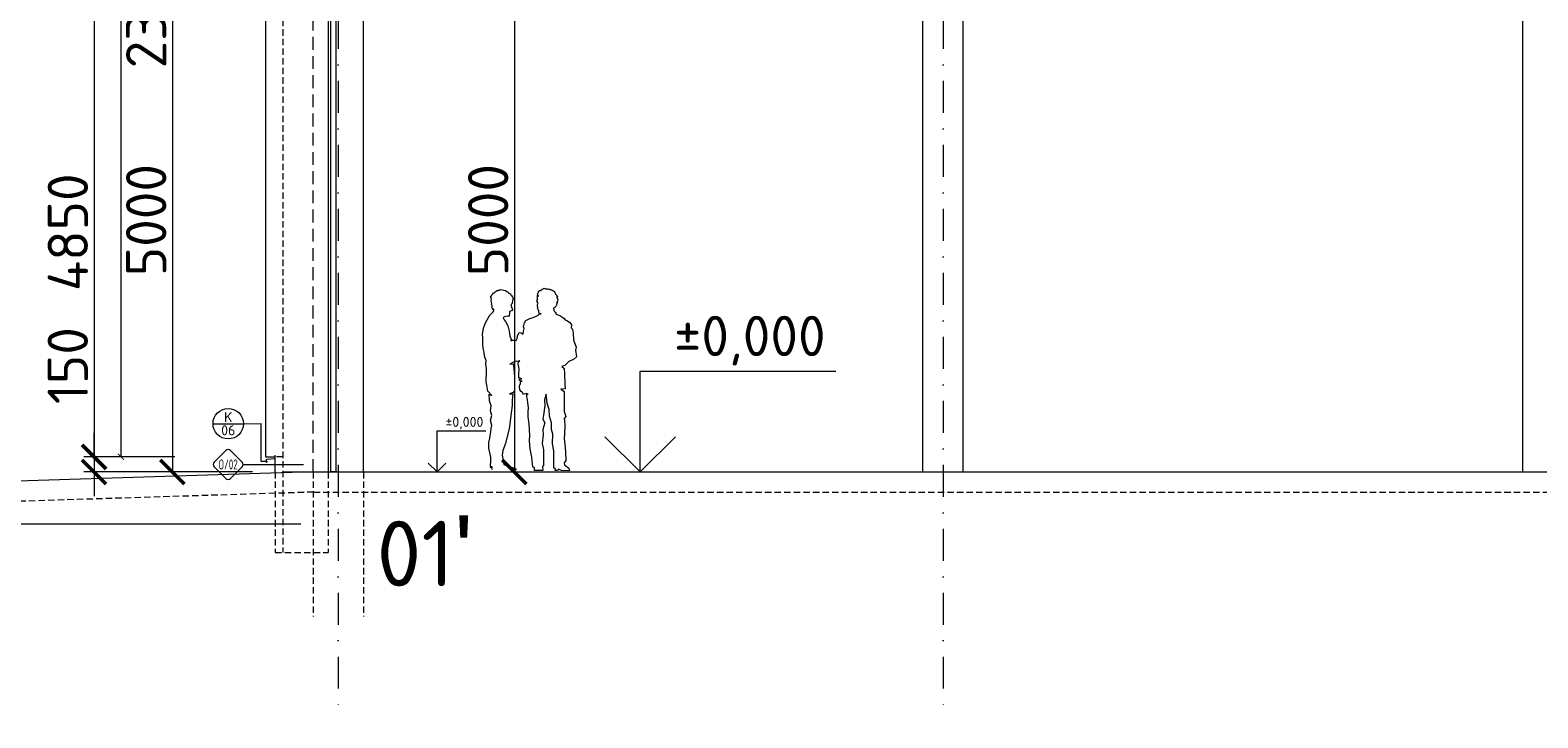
# Model space of a CAD drawing. Header units: millimetres. Extents: x -796345 to 3713765, y -2985421 to 2187451.
# Tile 69 of 256: x 2944 to 17900, y -47075 to -40250. Entities that reach past the tile are written whole.
import ezdxf
from ezdxf.enums import TextEntityAlignment as Align

# ---------------------------------------------------------------- set-up
doc = ezdxf.new("R2010")
doc.units = ezdxf.units.MM
doc.header["$PDMODE"] = 1
for name, pattern in [('CENTERX2', [101.6, 63.5, -12.7, 12.7, -12.7]), ('DASHDOT', [25.4, 12.7, -6.35, 0, -6.35]), ('DASHED', [19.05, 12.7, -6.35]), ('HIDDEN', [9.525, 6.35, -3.175])]:
    doc.linetypes.add(name, pattern=pattern)
doc.layers.get('Defpoints').update_dxf_attribs({"color": 8})
for name, color, linetype, lineweight in [('A99_N_kce-pohl', 1, 'Continuous', 9), ('A99_N_kce-rez-sil', 6, 'Continuous', 18), ('A99_N_koty-200', 5, 'Continuous', 5), ('A99_N_koty-200-vysk', 6, 'Continuous', 9), ('A99_N_koty-50-vysk', 160, 'Continuous', 9), ('A99_N_txt-popis-200', 240, 'Continuous', 5), ('A99_N_znaceni 200', 5, 'Continuous', 5), ('A99_N_znaceni 50', 5, 'Continuous', 5), ('A99_S_kce-pohl', 7, 'Continuous', 5), ('A99_S_kce-rez-sil', 7, 'Continuous', 15), ('A99_S_kce-rez-ten', 7, 'Continuous', 9), ('A99_S_osy', 1, 'CENTERX2', 5)]:
    doc.layers.add(name, color=color, linetype=linetype, lineweight=lineweight)
doc.styles.add('A99_kota', font='isocpeur.ttf', dxfattribs={"height": 2})
doc.styles.add('A99_popis', font='isocpeur.ttf')
doc.styles.add('ad_popis 100', font='isocpeur.ttf', dxfattribs={"height": 200})
doc.dimstyles.new('A99_kota_200 new', dxfattribs={"dimscale": 200, "dimtxt": 2, "dimasz": 1.2, "dimexe": 0.5, "dimexo": 1.5, "dimgap": 0.3, "dimtad": 1, "dimdec": 0, "dimzin": 3, "dimdsep": 46, "dimtxsty": 'A99_kota', "dimblk": 'ARCHTICK', "dimcen": 2.5, "dimazin": 2, "dimtfac": 0.75, "dimtdec": 0, "dimtmove": 2, "dimatfit": 0, "dimfxl": 4, "dimfxlon": 1, "dimtolj": 1, "dimtzin": 0, "dimlwd": 5, "dimlwe": 5, "dimarcsym": 0})

# ---------------------------------------------------------------- blocks, each defined once
blk = doc.blocks.new('*U24')
at = {"color": 0, "linetype": 'ByBlock', "lineweight": -2}
blk.add_line((-3, 0), (7, 0), dxfattribs=at)
for points in [[(0, 0), (0, 5), (0, 5), (9.7, 5)], [(-1.75, 1.75), (0, 0), (1.75, 1.75)]]:
    blk.add_lwpolyline(points, dxfattribs=at)
at = {"color": 0, "linetype": 'ByBlock', "lineweight": -2, "style": 'A99_kota'}
for tag, p in [('VYSKA', (9.2, 7.75)), ('POPIS', (9.2, 4.5))]:
    blk.add_attdef(tag, text='', height=2, dxfattribs=at).set_placement(p, align=Align.TOP_RIGHT)
blk = doc.blocks.new('_ArchTick')
at = {"color": 0, "linetype": 'ByBlock', "const_width": 0.15}
blk.add_lwpolyline([(-0.5, -0.5), (0.5, 0.5)], dxfattribs=at)
blk = doc.blocks.new('*D1844')
at = {"layer": 'A99_N_koty-200', "color": 0, "linetype": 'Continuous', "lineweight": 5}
for p, q in [((4045, -30255), (3820, -30255)), ((3845, -30255), (3845, -44485)), ((4045, -44485), (3820, -44485))]:
    blk.add_line(p, q, dxfattribs=at)
at = {"layer": 'Defpoints', "color": 0, "linetype": 'Continuous', "lineweight": 0}
for p in [(4520, -30255), (3845, -44485), (5280, -44485)]:
    blk.add_point(p, dxfattribs=at)
at = {"layer": 'A99_N_koty-200', "color": 0, "linetype": 'Continuous', "lineweight": 5, "xscale": 60, "yscale": 60, "zscale": 60}
for p, rotation in [((3845, -30255), 90), ((3845, -44485), 270)]:
    blk.add_blockref('_ArchTick', p, dxfattribs=dict(at, rotation=rotation))
at = {"layer": 'A99_N_koty-200', "color": 0, "linetype": 'Continuous', "insert": (3780, -37370), "char_height": 100, "attachment_point": 5, "rotation": 90, "style": 'A99_kota'}
blk.add_mtext('\\A1;14230', dxfattribs=at)
blk = doc.blocks.new('*U34')
at = {"color": 0, "linetype": 'ByBlock', "lineweight": -2}
blk.add_line((-3, 0), (7, 0), dxfattribs=at)
for points in [[(0, 0), (0, 8.2), (0, 8.2), (9.7, 8.2)], [(-1.75, 1.75), (0, 0), (1.75, 1.75)]]:
    blk.add_lwpolyline(points, dxfattribs=at)
at = {"color": 0, "linetype": 'ByBlock', "lineweight": -2, "style": 'A99_kota'}
for tag, p in [('VYSKA', (9.2, 10.95)), ('POPIS', (9.2, 7.7))]:
    blk.add_attdef(tag, text='', height=2, dxfattribs=at).set_placement(p, align=Align.TOP_RIGHT)
blk = doc.blocks.new('*D2154')
at = {"layer": 'A99_N_koty-200', "color": 0, "linetype": 'Continuous', "lineweight": 5, "transparency": 16777216}
for p, q in [((4980, -39635), (4255, -39635)), ((4355, -39635), (4355, -44635)), ((5150, -44635), (4255, -44635))]:
    blk.add_line(p, q, dxfattribs=at)
at = {"layer": 'Defpoints', "color": 0, "linetype": 'Continuous', "lineweight": 0, "transparency": 16777216}
for p in [(5280, -39635), (4355, -44635), (5450, -44635)]:
    blk.add_point(p, dxfattribs=at)
at = {"layer": 'A99_N_koty-200', "color": 0, "linetype": 'Continuous', "lineweight": 5, "transparency": 16777216, "xscale": 240, "yscale": 240, "zscale": 240}
for p, rotation in [((4355, -39635), 90), ((4355, -44635), 270)]:
    blk.add_blockref('_ArchTick', p, dxfattribs=dict(at, rotation=rotation))
at = {"layer": 'A99_N_koty-200', "color": 0, "linetype": 'Continuous', "transparency": 16777216, "insert": (4095, -42135), "char_height": 400, "attachment_point": 5, "rotation": 90, "style": 'A99_kota'}
blk.add_mtext('\\A1;5000', dxfattribs=at)
blk = doc.blocks.new('*U115')
at = {"color": 0}
for p, q in [((-0.72, 4.14), (-4.15, 0.71)), ((4.14, 0.71), (0.71, 4.14)), ((-4.15, -0.72), (-0.72, -4.15)), ((0.71, -4.15), (4.14, -0.72)), ((4.44, 0), (26.56, 0))]:
    blk.add_line(p, q, dxfattribs=at)
for centre, start, end in [((0, 3.42), 45, 135), ((-3.43, 0), 135, 225), ((3.42, 0), 315, 45), ((0, -3.43), 225, 315)]:
    blk.add_arc(centre, 1.01, start, end, dxfattribs=at)
at = {"color": 0, "linetype": 'ByBlock', "style": 'A99_popis', "width": 0.953108}
blk.add_attdef('SKLADBA', text='', height=3, rotation=0.0103, dxfattribs=at).set_placement((-2.86, -1.51), (2.86, -1.5), align=Align.FIT)
blk = doc.blocks.new('*U86')
at = {"color": 0}
for p, q in [((-0.72, 4.14), (-4.15, 0.71)), ((4.14, 0.71), (0.71, 4.14)), ((-4.15, -0.72), (-0.72, -4.15)), ((0.71, -4.15), (4.14, -0.72)), ((4.44, 0), (22.39, 0))]:
    blk.add_line(p, q, dxfattribs=at)
for centre, start, end in [((-3.43, 0), 135, 225), ((0, 3.42), 45, 135), ((3.42, 0), 315, 45), ((0, -3.43), 225, 315)]:
    blk.add_arc(centre, 1.01, start, end, dxfattribs=at)
at = {"color": 0, "linetype": 'ByBlock', "style": 'A99_popis', "width": 0.953108}
blk.add_attdef('SKLADBA', text='', height=3, rotation=0.0103, dxfattribs=at).set_placement((-2.86, -1.51), (2.86, -1.5), align=Align.FIT)
blk = doc.blocks.new('*D3225')
at = {"layer": 'A99_N_koty-200', "color": 0, "linetype": 'Continuous', "lineweight": 5, "transparency": 16777216}
for p, q in [((4355, -39405), (4355, -39165)), ((5150, -39405), (4255, -39405)), ((4355, -39635), (4355, -39405)), ((4980, -39635), (4255, -39635)), ((4355, -39635), (4355, -39875))]:
    blk.add_line(p, q, dxfattribs=at)
at = {"layer": 'Defpoints', "color": 0, "linetype": 'Continuous', "lineweight": 0, "transparency": 16777216}
for p in [(4355, -39405), (5450, -39405), (5280, -39635)]:
    blk.add_point(p, dxfattribs=at)
at = {"layer": 'A99_N_koty-200', "color": 0, "linetype": 'Continuous', "lineweight": 5, "transparency": 16777216, "xscale": 240, "yscale": 240, "zscale": 240}
for p, rotation in [((4355, -39405), 270), ((4355, -39635), 90)]:
    blk.add_blockref('_ArchTick', p, dxfattribs=dict(at, rotation=rotation))
at = {"layer": 'A99_N_koty-200', "color": 0, "linetype": 'Continuous', "transparency": 16777216, "insert": (4095, -40215), "char_height": 400, "attachment_point": 5, "rotation": 90, "style": 'A99_kota'}
blk.add_mtext('\\A1;230', dxfattribs=at)
blk = doc.blocks.new('*D3294')
at = {"layer": 'A99_N_koty-200', "color": 0, "linetype": 'Continuous', "lineweight": 5, "transparency": 16777216}
for p, q in [((3577.5, -43180), (3577.5, -44485)), ((3577.5, -44485), (3577.5, -44245)), ((4377.5, -44485), (3477.5, -44485)), ((3577.5, -44485), (3577.5, -44635)), ((3577.5, -44485), (3577.5, -44635)), ((4377.5, -44635), (3477.5, -44635)), ((3577.5, -44635), (3577.5, -44875))]:
    blk.add_line(p, q, dxfattribs=at)
at = {"layer": 'Defpoints', "color": 0, "linetype": 'Continuous', "lineweight": 0, "transparency": 16777216}
for p in [(5280, -44485), (3577.5, -44635), (5802.5, -44635)]:
    blk.add_point(p, dxfattribs=at)
at = {"layer": 'A99_N_koty-200', "color": 0, "linetype": 'Continuous', "lineweight": 5, "transparency": 16777216, "xscale": 240, "yscale": 240, "zscale": 240}
for p, rotation in [((3577.5, -44485), 270), ((3577.5, -44635), 90)]:
    blk.add_blockref('_ArchTick', p, dxfattribs=dict(at, rotation=rotation))
at = {"layer": 'A99_N_koty-200', "color": 0, "linetype": 'Continuous', "transparency": 16777216, "insert": (3317.5, -43580), "char_height": 400, "attachment_point": 5, "rotation": 90, "style": 'A99_kota'}
blk.add_mtext('\\A1;150', dxfattribs=at)
blk = doc.blocks.new('*D3297')
at = {"layer": 'A99_N_koty-200', "color": 0, "linetype": 'Continuous', "lineweight": 5, "transparency": 16777216}
for p, q in [((4378, -39635), (3478, -39635)), ((3578, -39635), (3578, -44485)), ((4378, -44485), (3478, -44485))]:
    blk.add_line(p, q, dxfattribs=at)
at = {"layer": 'Defpoints', "color": 0, "linetype": 'Continuous', "lineweight": 0, "transparency": 16777216}
for p in [(5280, -39635), (3578, -44485), (5280, -44485)]:
    blk.add_point(p, dxfattribs=at)
at = {"layer": 'A99_N_koty-200', "color": 0, "linetype": 'Continuous', "lineweight": 5, "transparency": 16777216, "xscale": 240, "yscale": 240, "zscale": 240}
for p, rotation in [((3578, -39635), 90), ((3578, -44485), 270)]:
    blk.add_blockref('_ArchTick', p, dxfattribs=dict(at, rotation=rotation))
at = {"layer": 'A99_N_koty-200', "color": 0, "linetype": 'Continuous', "transparency": 16777216, "insert": (3318, -42256), "char_height": 400, "attachment_point": 5, "rotation": 90, "style": 'A99_kota'}
blk.add_mtext('\\A1;4850', dxfattribs=at)
blk = doc.blocks.new('A$C09EE4D6F')
at = {"color": 8, "linetype": 'Continuous', "lineweight": 5}
for p, q in [((-48, 1436), (-41, 1442)), ((-41, 1442), (-38, 1439)), ((-38, 1439), (-32, 1444)), ((-32, 1444), (-18, 1446)), ((-18, 1446), (-14, 1450)), ((-14, 1450), (3, 1447)), ((3, 1447), (14, 1446)), ((14, 1446), (26, 1443)), ((26, 1443), (37, 1436)), ((287, 1437), (289, 1440)), ((289, 1440), (295, 1444)), ((294, 1446), (298, 1449)), ((295, 1444), (294, 1446)), ((298, 1449), (304, 1449)), ((304, 1449), (306, 1454)), ((306, 1454), (309, 1452)), ((309, 1452), (314, 1455)), ((314, 1455), (317, 1456)), ((317, 1456), (320, 1462)), ((320, 1462), (326, 1463)), ((326, 1463), (332, 1467)), ((332, 1467), (339, 1466)), ((339, 1466), (342, 1463)), ((342, 1463), (349, 1462)), ((349, 1462), (359, 1464)), ((359, 1464), (367, 1462)), ((367, 1462), (375, 1462)), ((375, 1462), (379, 1462)), ((379, 1462), (385, 1457)), ((385, 1457), (385, 1457)), ((385, 1457), (392, 1455)), ((392, 1455), (397, 1454)), ((397, 1454), (400, 1450)), ((400, 1450), (409, 1448)), ((409, 1448), (416, 1442)), ((416, 1442), (420, 1433)), ((-91, 1388), (-88, 1399)), ((-86, 1384), (-91, 1388)), ((-88, 1399), (-83, 1396)), ((-85, 1380), (-86, 1384)), ((-84, 1372), (-85, 1380)), ((-85, 1362), (-84, 1372)), ((-83, 1346), (-85, 1362)), ((-83, 1396), (-81, 1408)), ((-79, 1336), (-83, 1346)), ((-82, 1327), (-79, 1336)), ((-79, 1323), (-82, 1327)), ((-81, 1408), (-75, 1409)), ((-76, 1319), (-79, 1323)), ((-77, 1314), (-76, 1319)), ((-75, 1409), (-73, 1415)), ((-73, 1415), (-69, 1424)), ((-69, 1424), (-64, 1422)), ((-64, 1422), (-54, 1431)), ((-54, 1431), (-48, 1436)), ((37, 1436), (42, 1433)), ((42, 1433), (46, 1430)), ((46, 1430), (51, 1427)), ((51, 1427), (51, 1422)), ((51, 1422), (54, 1422)), ((54, 1422), (59, 1420)), ((59, 1420), (66, 1417)), ((66, 1417), (71, 1412)), ((71, 1412), (70, 1407)), ((70, 1407), (78, 1403)), ((82, 1341), (73, 1333)), ((73, 1333), (74, 1319)), ((74, 1319), (85, 1293)), ((78, 1403), (83, 1395)), ((85, 1369), (82, 1341)), ((83, 1395), (85, 1386)), ((85, 1386), (92, 1381)), ((88, 1373), (85, 1369)), ((92, 1381), (88, 1373)), ((277, 1366), (281, 1380)), ((282, 1360), (277, 1366)), ((279, 1411), (283, 1417)), ((289, 1405), (279, 1411)), ((281, 1423), (283, 1426)), ((283, 1417), (281, 1423)), ((281, 1380), (282, 1395)), ((281, 1352), (282, 1360)), ((287, 1347), (281, 1352)), ((282, 1395), (282, 1405)), ((282, 1405), (289, 1405)), ((283, 1426), (286, 1430)), ((283, 1336), (287, 1347)), ((283, 1322), (283, 1336)), ((287, 1322), (283, 1322)), ((286, 1430), (288, 1433)), ((286, 1315), (287, 1322)), ((288, 1433), (287, 1437)), ((420, 1433), (424, 1430)), ((424, 1430), (421, 1426)), ((421, 1426), (437, 1409)), ((423, 1318), (421, 1315)), ((427, 1323), (423, 1322)), ((423, 1322), (423, 1318)), ((431, 1329), (427, 1323)), ((434, 1336), (431, 1329)), ((440, 1401), (434, 1395)), ((434, 1395), (439, 1393)), ((435, 1343), (434, 1336)), ((437, 1350), (435, 1343)), ((437, 1409), (440, 1401)), ((442, 1366), (437, 1360)), ((437, 1360), (442, 1355)), ((442, 1355), (437, 1350)), ((439, 1393), (443, 1378)), ((443, 1378), (442, 1366)), ((-130, 1179), (-114, 1208)), ((-114, 1208), (-105, 1227)), ((-105, 1227), (-95, 1245)), ((-95, 1245), (-77, 1264)), ((-79, 1304), (-77, 1314)), ((-74, 1299), (-79, 1304)), ((-77, 1264), (-69, 1273)), ((-69, 1295), (-74, 1299)), ((-74, 1299), (-74, 1299)), ((-70, 1288), (-69, 1295)), ((-64, 1292), (-70, 1288)), ((-69, 1273), (-64, 1279)), ((-64, 1279), (-64, 1292)), ((20, 1235), (12, 1227)), ((12, 1227), (21, 1210)), ((31, 1238), (20, 1235)), ((21, 1210), (32, 1196)), ((43, 1239), (31, 1238)), ((55, 1238), (43, 1239)), ((59, 1246), (55, 1238)), ((61, 1261), (59, 1246)), ((62, 1276), (61, 1261)), ((69, 1281), (62, 1276)), ((83, 1286), (69, 1281)), ((85, 1293), (83, 1286)), ((184, 1190), (194, 1209)), ((194, 1209), (225, 1224)), ((225, 1224), (250, 1232)), ((250, 1232), (274, 1244)), ((274, 1244), (291, 1253)), ((284, 1308), (286, 1315)), ((290, 1299), (284, 1308)), ((295, 1290), (290, 1299)), ((291, 1253), (300, 1264)), ((294, 1288), (295, 1290)), ((295, 1285), (294, 1288)), ((296, 1278), (295, 1285)), ((298, 1270), (296, 1278)), ((314, 1264), (298, 1270)), ((300, 1264), (314, 1264)), ((414, 1308), (409, 1307)), ((409, 1307), (413, 1304)), ((413, 1304), (413, 1291)), ((413, 1291), (417, 1287)), ((417, 1314), (414, 1308)), ((421, 1315), (417, 1314)), ((417, 1287), (424, 1278)), ((424, 1278), (429, 1271)), ((429, 1271), (434, 1264)), ((434, 1264), (461, 1253)), ((461, 1253), (494, 1233)), ((494, 1233), (505, 1220)), ((505, 1220), (524, 1211)), ((524, 1211), (542, 1200)), ((542, 1200), (551, 1190)), ((-149, 1090), (-142, 1140)), ((-147, 1066), (-149, 1090)), ((-142, 1140), (-130, 1179)), ((32, 1196), (50, 1163)), ((50, 1163), (63, 1121)), ((63, 1121), (66, 1101)), ((66, 1101), (69, 1081)), ((69, 1081), (79, 1058)), ((127, 1064), (129, 1083)), ((129, 1083), (137, 1100)), ((137, 1100), (142, 1112)), ((142, 1112), (159, 1110)), ((159, 1110), (173, 1098)), ((173, 1098), (177, 1122)), ((176, 1158), (184, 1190)), ((181, 1145), (176, 1158)), ((177, 1122), (181, 1145)), ((551, 1190), (556, 1180)), ((556, 1180), (554, 1158)), ((554, 1158), (564, 1148)), ((564, 1148), (571, 1115)), ((571, 1115), (576, 1063)), ((-146, 1043), (-147, 1066)), ((-144, 1012), (-146, 1043)), ((-142, 981), (-144, 1012)), ((-132, 951), (-142, 981)), ((79, 1058), (76, 1045)), ((76, 1045), (87, 1051)), ((87, 1051), (100, 1051)), ((100, 1051), (119, 1047)), ((119, 1047), (127, 1064)), ((119, 1047), (119, 1047)), ((576, 1063), (598, 1005)), ((598, 1005), (593, 980)), ((593, 980), (600, 927)), ((-130, 921), (-132, 951)), ((-123, 902), (-130, 921)), ((-117, 884), (-123, 902)), ((-118, 856), (-117, 884)), ((-112, 821), (-118, 856)), ((96, 873), (73, 858)), ((73, 858), (100, 861)), ((115, 884), (96, 873)), ((100, 861), (105, 824)), ((128, 880), (115, 884)), ((152, 887), (128, 880)), ((140, 864), (142, 878)), ((145, 839), (140, 864)), ((142, 878), (152, 887)), ((149, 819), (145, 839)), ((510, 857), (486, 849)), ((486, 849), (506, 833)), ((540, 888), (510, 857)), ((578, 907), (540, 888)), ((600, 927), (578, 907)), ((-112, 795), (-112, 821)), ((-112, 718), (-112, 795)), ((105, 824), (108, 787)), ((108, 787), (113, 765)), ((113, 765), (113, 728)), ((113, 728), (113, 692)), ((146, 788), (149, 819)), ((147, 752), (146, 788)), ((171, 745), (147, 752)), ((151, 743), (171, 745)), ((152, 731), (151, 743)), ((174, 726), (152, 731)), ((161, 722), (174, 726)), ((161, 707), (161, 722)), ((506, 833), (509, 790)), ((509, 790), (514, 706)), ((-107, 688), (-112, 718)), ((-99, 641), (-107, 688)), ((-64, 607), (-99, 641)), ((-82, 563), (-86, 618)), ((-86, 618), (-64, 607)), ((103, 635), (74, 624)), ((74, 624), (101, 624)), ((101, 624), (98, 597)), ((113, 647), (103, 635)), ((113, 692), (113, 647)), ((153, 688), (161, 707)), ((153, 681), (153, 688)), ((156, 657), (153, 681)), ((166, 642), (156, 657)), ((174, 638), (166, 642)), ((187, 620), (174, 638)), ((192, 622), (187, 620)), ((210, 627), (192, 622)), ((223, 622), (210, 627)), ((213, 601), (213, 622)), ((213, 622), (223, 622)), ((219, 581), (213, 601)), ((365, 625), (355, 582)), ((375, 555), (365, 625)), ((517, 671), (482, 669)), ((482, 669), (510, 650)), ((510, 650), (511, 577)), ((514, 706), (517, 671)), ((-70, 525), (-82, 563)), ((-74, 485), (-70, 525)), ((-61, 447), (-74, 485)), ((98, 530), (90, 472)), ((98, 597), (98, 576)), ((98, 576), (98, 530)), ((222, 554), (219, 581)), ((227, 516), (222, 554)), ((226, 477), (227, 516)), ((357, 537), (348, 458)), ((355, 582), (357, 537)), ((393, 505), (375, 555)), ((397, 452), (393, 505)), ((511, 577), (512, 535)), ((512, 535), (512, 492)), ((512, 492), (526, 453)), ((-71, 408), (-61, 447)), ((-61, 369), (-71, 408)), ((-64, 345), (-61, 369)), ((88, 428), (77, 345)), ((90, 472), (88, 428)), ((226, 443), (226, 477)), ((231, 425), (226, 443)), ((235, 388), (231, 425)), ((243, 296), (235, 388)), ((348, 458), (344, 426)), ((344, 426), (361, 399)), ((361, 399), (345, 345)), ((412, 400), (397, 452)), ((413, 347), (412, 400)), ((526, 453), (514, 436)), ((514, 436), (516, 416)), ((516, 416), (520, 379)), ((520, 379), (517, 313)), ((-82, 233), (-73, 267)), ((-73, 267), (-67, 320)), ((-67, 320), (-64, 345)), ((57, 251), (51, 227)), ((77, 345), (57, 251)), ((241, 254), (243, 296)), ((244, 221), (241, 254)), ((348, 303), (343, 233)), ((345, 345), (348, 303)), ((425, 309), (413, 347)), ((425, 232), (425, 309)), ((517, 313), (516, 273)), ((516, 273), (522, 233)), ((-80, 187), (-82, 233)), ((-64, 117), (-80, 187)), ((32, 171), (27, 135)), ((27, 135), (42, 61)), ((51, 227), (32, 171)), ((247, 189), (244, 221)), ((262, 122), (247, 189)), ((272, 43), (262, 122)), ((343, 233), (353, 183)), ((353, 183), (356, 122)), ((356, 122), (356, 70)), ((435, 177), (425, 232)), ((440, 39), (435, 177)), ((522, 233), (530, 167)), ((530, 167), (532, 101)), ((-56, 32), (-66, 38)), ((-66, 38), (-48, 38)), ((-65, 45), (-64, 87)), ((-48, 38), (-65, 45)), ((-64, 87), (-64, 117)), ((-49, 15), (-56, 32)), ((42, 61), (77, 47)), ((77, 47), (91, 41)), ((91, 41), (111, 39)), ((111, 39), (134, 30)), ((134, 30), (137, 22)), ((137, 22), (137, 16)), ((285, 41), (272, 43)), ((285, 18), (285, 41)), ((351, 19), (285, 18)), ((356, 55), (349, 51)), ((349, 51), (351, 19)), ((356, 70), (356, 55)), ((451, 36), (440, 39)), ((451, 20), (451, 36)), ((468, 20), (451, 20)), ((476, 31), (468, 20)), ((499, 21), (476, 31)), ((563, 21), (499, 21)), ((532, 101), (519, 84)), ((519, 84), (524, 67)), ((524, 67), (558, 41)), ((558, 41), (563, 21))]:
    blk.add_line(p, q, dxfattribs=at)
blk = doc.blocks.new('*D3324')
at = {"layer": 'A99_N_koty-200', "color": 0, "linetype": 'Continuous', "lineweight": 5, "transparency": 16777216}
for p, q in [((6947.5, -39635), (7847.5, -39635)), ((7747.5, -39635), (7747.5, -44635)), ((6947.5, -44635), (7847.5, -44635))]:
    blk.add_line(p, q, dxfattribs=at)
at = {"layer": 'Defpoints', "color": 0, "linetype": 'Continuous', "lineweight": 0, "transparency": 16777216}
for p in [(5900, -39635), (5950, -44635), (7747.5, -44635)]:
    blk.add_point(p, dxfattribs=at)
at = {"layer": 'A99_N_koty-200', "color": 0, "linetype": 'Continuous', "lineweight": 5, "transparency": 16777216, "xscale": 240, "yscale": 240, "zscale": 240}
for p, rotation in [((7747.5, -39635), 90), ((7747.5, -44635), 270)]:
    blk.add_blockref('_ArchTick', p, dxfattribs=dict(at, rotation=rotation))
at = {"layer": 'A99_N_koty-200', "color": 0, "linetype": 'Continuous', "transparency": 16777216, "insert": (7487.5, -42135), "char_height": 400, "attachment_point": 5, "rotation": 90, "style": 'A99_kota'}
blk.add_mtext('\\A1;5000', dxfattribs=at)
blk = doc.blocks.new('*U20')
at = {"color": 0, "linetype": 'ByBlock'}
blk.add_line((-3.02, 0), (3.02, 0), dxfattribs=at)
blk.add_circle((0, 0), 3.02, dxfattribs=at)
at = {"color": 0, "linetype": 'ByBlock', "style": 'A99_popis'}
for tag, p in [('KATEGORIE', (0, 1.31)), ('PRVEK', (0, -1.3))]:
    blk.add_attdef(tag, text='', height=2, dxfattribs=at).set_placement(p, align=Align.MIDDLE_CENTER)

msp = doc.modelspace()

# ---------------------------------------------------------------- linework, layer by layer
at = {"layer": 'A99_N_kce-pohl', "color": 1, "linetype": 'DASHDOT', "lineweight": 5, "ltscale": 25}
msp.add_line((12000, -28685), (12000, -47075), dxfattribs=at)
at = {"layer": 'A99_N_kce-rez-sil', "color": 5, "linetype": 'Continuous', "lineweight": 18, "flags": 128}
msp.add_lwpolyline([(5925, -39470), (5975, -39470), (5975, -44635), (5925, -44635)], close=True, dxfattribs=at)
at = {"layer": 'A99_N_znaceni 50', "lineweight": 5}
for points in [[(5060, -44156), (5231.6, -44155.4)], [(5231.6, -44155.4), (5231.6, -44527.5), (5287.8, -44527.5)]]:
    msp.add_lwpolyline(points, dxfattribs=at)
at = {"layer": 'A99_S_kce-pohl', "linetype": 'Continuous'}
for p, q in [((6250, -44635), (6250, -32611.9)), ((17750, -44635), (17750, -32611.9)), ((11800, -44635), (11800, -33515)), ((12200, -44635), (12200, -33515))]:
    msp.add_line(p, q, dxfattribs=at)
at = {"layer": 'A99_S_kce-pohl', "color": 5, "linetype": 'Continuous', "lineweight": 5}
for points in [[(5280, -39635), (5280, -44485)], [(5900, -39635), (5900, -44635)], [(5280, -44485), (5375, -44485)], [(5375, -44635), (5375, -44485)]]:
    msp.add_lwpolyline(points, dxfattribs=at)
at = {"layer": 'A99_S_kce-rez-sil', "linetype": 'Continuous'}
msp.add_line((5450, -44635), (150800, -44635), dxfattribs=at)
at = {"layer": 'A99_S_kce-rez-sil', "color": 7, "linetype": 'HIDDEN', "lineweight": 5, "ltscale": 10}
msp.add_line((5756.2, -44834.9), (151100, -44835), dxfattribs=at)
at = {"layer": 'A99_S_kce-rez-sil', "color": 1, "linetype": 'Continuous', "lineweight": 5}
msp.add_lwpolyline([(5297.3, -44531), (5287.8, -44540.5), (5287.8, -44509), (5375, -44501.2), (5375, -44468.8)], dxfattribs=at)
at = {"layer": 'A99_S_kce-rez-sil', "linetype": 'Continuous'}
msp.add_lwpolyline([(5750, -44635), (-650, -44835), (-4963.8, -44835)], dxfattribs=at)
at = {"layer": 'A99_S_kce-rez-sil', "color": 7, "linetype": 'HIDDEN', "lineweight": 5, "ltscale": 10}
for points in [[(5750, -44635), (5750, -46067.5)], [(6250, -44635), (6250, -46067.5)], [(5756.2, -44834.9), (-646.9, -45035), (-4963.8, -45035)]]:
    msp.add_lwpolyline(points, dxfattribs=at)
at = {"layer": 'A99_S_kce-rez-ten', "color": 7, "linetype": 'DASHED', "ltscale": 10}
msp.add_line((5750, -44635), (5750, -30905), dxfattribs=at)
at = {"layer": 'A99_S_kce-rez-ten', "color": 5, "linetype": 'DASHED', "lineweight": 5, "ltscale": 5}
for points in [[(5450, -39575), (5450, -45435)], [(5450, -44485), (5375, -44485)], [(5375, -44635), (5375, -44635), (5375, -45435)], [(5900, -44635), (5900, -45435)], [(5375, -45435), (5900, -45435)]]:
    msp.add_lwpolyline(points, dxfattribs=at)
at = {"layer": 'A99_S_osy', "linetype": 'DASHDOT', "lineweight": 5, "ltscale": 25}
msp.add_line((6000, -28685), (6000, -47075), dxfattribs=at)

# ---------------------------------------------------------------- block references
at = {"layer": 'A99_N_kce-pohl', "xscale": 1.248429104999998, "yscale": 1.248429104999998, "zscale": 1.248429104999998, "rotation": 358.8551984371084}
msp.add_blockref('A$C09EE4D6F', (7590, -44635), dxfattribs=at)
at = {"layer": 'A99_N_koty-200-vysk', "lineweight": 5, "xscale": 200, "yscale": 200, "zscale": 200}
msp.add_blockref('*U24', (8995, -44635), dxfattribs=at).add_auto_attribs({'VYSKA': '±0,000'})
at = {"layer": 'A99_N_koty-50-vysk', "lineweight": 5, "xscale": 50, "yscale": 50, "zscale": 50}
msp.add_blockref('*U34', (6980, -44635), dxfattribs=at).add_auto_attribs({'VYSKA': '±0,000'})
at = {"layer": 'A99_N_znaceni 200', "lineweight": 5}
ref = msp.add_blockref('*U115', (2089.4, -45149.4), dxfattribs=dict(at, xscale=133.3, yscale=133.3, zscale=133.3))
ref.add_attrib('SKLADBA', 'O/02', dxfattribs={"layer": '0', "color": 0, "linetype": 'ByBlock', "height": 400, "rotation": 0.01026, "style": 'A99_popis', "width": 0.657151}).set_placement((1707.7, -45350.1), (2470, -45350), align=Align.FIT)
at = {"layer": 'A99_N_znaceni 50', "xscale": 50, "yscale": 50, "zscale": 50}
msp.add_blockref('*U20', (4909, -44156), dxfattribs=at).add_auto_attribs({'KATEGORIE': 'K', 'PRVEK': '06'})
at = {"layer": 'A99_N_znaceni 50', "lineweight": 5}
ref = msp.add_blockref('*U86', (4908, -44560), dxfattribs=dict(at, xscale=33.325, yscale=33.325, zscale=33.325))
ref.add_attrib('SKLADBA', 'O/02', dxfattribs={"layer": '0', "color": 0, "linetype": 'ByBlock', "height": 100, "rotation": 0.01026, "style": 'A99_popis', "width": 0.657151}).set_placement((4812.5, -44610.2), (5003.1, -44610.1), align=Align.FIT)

# ---------------------------------------------------------------- texts
at = {"layer": 'A99_N_txt-popis-200', "color": 1, "lineweight": 0, "insert": (6380, -45065), "char_height": 650, "attachment_point": 1, "style": 'ad_popis 100', "bg_fill": 3, "box_fill_scale": 1, "bg_fill_color": 256, "bg_fill_transparency": 0}
msp.add_mtext_dynamic_manual_height_columns("01{\\fArial|b0|i0|c238|p34;\\H1.08333x;'}", width=875, gutter_width=1000, heights=[0], dxfattribs=at)

# ---------------------------------------------------------------- dimensions: what is measured, and where the dimension line sits
at = {"layer": 'A99_N_koty-200', "linetype": 'Continuous'}
for base, p1, p2, angle, override, picture, middle in [((3845, -44485), (4520, -30255), (5280, -44485), 270, {"dimscale": 0, "dimtix": 1, "dimtofl": 1, "dimtmove": 1, "dimatfit": 0}, '*D1844', (3780, -37370)), ((4355, -44635), (5280, -39635), (5450, -44635), 90, {"dimscale": 0, "dimtix": 1, "dimtofl": 1, "dimtmove": 2, "dimatfit": 0}, '*D2154', (4095, -42135)), ((7747.5, -44635), (5900, -39635), (5950, -44635), 90, {"dimscale": 0, "dimtix": 1, "dimtofl": 1, "dimtmove": 2, "dimatfit": 0}, '*D3324', (7487.5, -42135))]:
    dim = msp.add_linear_dim(base=base, p1=p1, p2=p2, angle=angle, dimstyle='A99_kota_200 new', override=override, dxfattribs=at)
    dim.commit()
    dim.dimension.update_dxf_attribs({"geometry": picture, "text_midpoint": middle})
for base, p1, p2, override, picture, middle in [((4355, -39405), (5280, -39635), (5450, -39405), {"dimscale": 0, "dimtix": 1, "dimtofl": 1, "dimtmove": 1, "dimatfit": 0}, '*D3225', (4355, -40215)), ((3577.5, -44485), (5280, -39635), (5280, -44485), {"dimscale": 0, "dimtix": 1, "dimtofl": 1, "dimtmove": 2, "dimatfit": 0}, '*D3297', (3317.5, -42255.6)), ((3577.5, -44635), (5280, -44485), (5802.5, -44635), {"dimscale": 0, "dimtix": 1, "dimtofl": 1, "dimtmove": 1, "dimatfit": 0}, '*D3294', (3577.5, -43580))]:
    dim = msp.add_linear_dim(base=base, p1=p1, p2=p2, angle=90, dimstyle='A99_kota_200 new', override=override, dxfattribs=at)
    dim.commit()
    dim.dimension.update_dxf_attribs({"geometry": picture, "text_midpoint": middle, "dimtype": 160})

doc.saveas('drawing.dxf')
